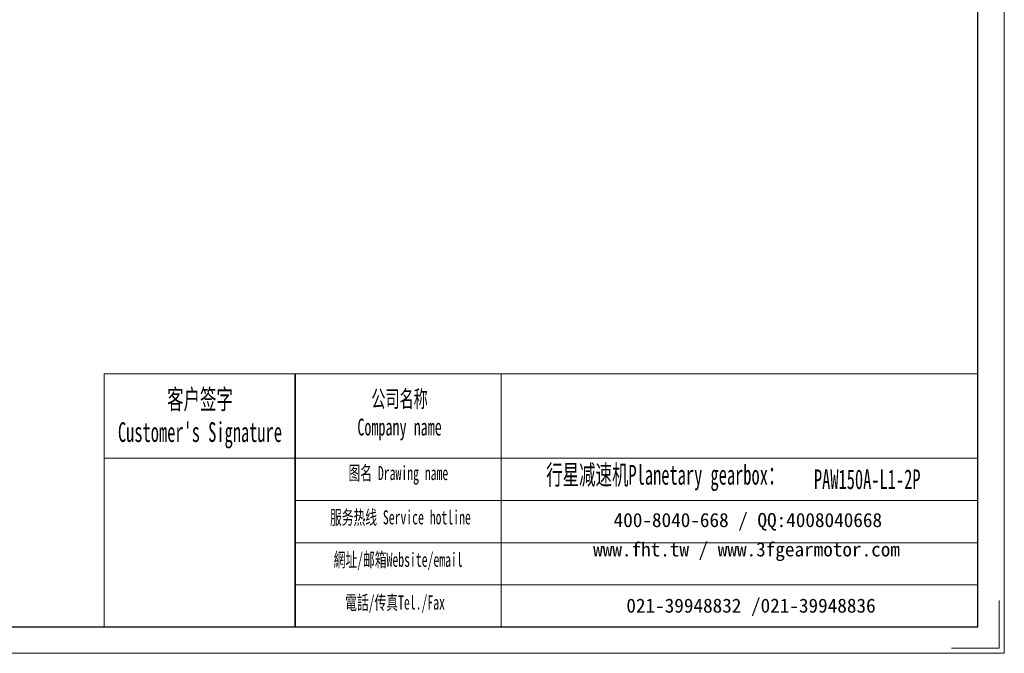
# Model space of a CAD drawing. Header units: millimetres. Extents: x 2861 to 3961, y -283 to 566.
# Tile 5 of 7: x 3472 to 3961, y -283 to 32. Entities that reach past the tile are written whole.
import ezdxf

# ---------------------------------------------------------------- set-up
doc = ezdxf.new("R2010")
doc.units = ezdxf.units.MM
doc.layers.get('0').update_dxf_attribs({"lineweight": 35})
for name, color, linetype, lineweight in [('7标注层', 4, 'Continuous', 18), ('SLD-0', 7, 'Continuous', 18), ('图框_外框线', 7, 'Continuous', 18)]:
    doc.layers.add(name, color=color, linetype=linetype, lineweight=lineweight)
doc.styles.add('SLDTEXTSTYLE4', font='txt', dxfattribs={"width": 0.611111})

msp = doc.modelspace()

# ---------------------------------------------------------------- linework, layer by layer
msp.add_line((3609.1419, -143.7976), (3609.1419, -269.5698))
at = {"layer": '7标注层', "color": 0}
msp.add_line((3514.2664, -143.7976), (3514.2664, -269.5483), dxfattribs=at)
at = {"layer": '图框_外框线'}
for p, q in [((3514.2664, -143.7976), (3609.1419, -143.7976)), ((3609.1419, -143.7976), (3609.1419, -269.5483)), ((3609.1419, -143.7976), (3947.8748, -143.7976)), ((3711.3639, -143.7976), (3711.3639, -269.5483)), ((3514.2664, -185.7607), (3609.1419, -185.7607)), ((3609.1419, -185.7607), (3947.8748, -185.7607)), ((3609.1419, -206.7423), (3947.8748, -206.7423)), ((3609.1419, -227.7238), (3947.8748, -227.7238)), ((3609.1419, -248.7054), (3947.8748, -248.7054))]:
    msp.add_line(p, q, dxfattribs=at)
at = {"layer": '图框_外框线', "color": 3}
msp.add_lwpolyline([(2860.6588, -282.6473), (3960.9738, -282.6473), (3960.9738, 495.4325), (2860.6588, 495.4325)], close=True, dxfattribs=at)
at = {"layer": '图框_外框线', "color": 3, "lineweight": 25}
msp.add_lwpolyline([(2926.1538, -269.5483), (3947.8748, -269.5483), (3947.8748, 482.3335), (2926.1538, 482.3335)], close=True, dxfattribs=at)
at = {"layer": '图框_外框线', "color": 3}
msp.add_lwpolyline([(3958.354, -256.4493), (3958.354, -280.0275), (3934.7758, -280.0275)], dxfattribs=at)

# ---------------------------------------------------------------- texts
at = {"layer": 'SLD-0', "color": 1, "attachment_point": 2, "style": 'SLDTEXTSTYLE4'}
for s, insert, char_height, width in [("{\\fSimSun|b1|i0|c134|p2;客户签字\\PCustomer's Signature}", (3561.8677, -151.5609), 9.791395, 121.805964), ('{\\fSimSun|b1|i0|c134|p2;公司名称\\PCompany name}', (3660.9013, -152.0807), 8.392624, 108.658281), ('{\\fSimSun|b1|i0|c134|p2;图名 Drawing name}', (3660.3276, -189.6284), 6.993854, 89.442186), ('{\\fSimSun|b1|i0|c134|p2;  \\H1.1667x;行星减速机Planetary gearbox\\fSimSun|b0|i0|c134|p2;：}', (3789.2636, -189.0889), 8.392624, 131.996174), ('{\\fSimSun|b1|i0|c134|p2;PAW150A-L1-2P}', (3892.9509, -191.3171), 9.791395, 71.256681), ('{\\fSimSun|b1|i0|c134|p2;服务热线 Service hotline}', (3661.3194, -211.6204), 6.993854, 99.647188), ('{\\fSimSun|b1|i0|c134|p2;網址/邮箱Website/email}', (3660.2303, -232.6918), 6.993854, 103.723343), ('{\\fSimSun|b1|i0|c134|p2;電話/传真Tel./Fax}', (3658.6634, -253.9274), 6.993854, 104.970831)]:
    msp.add_mtext(s, dxfattribs=dict(at, insert=insert, char_height=char_height, width=width))
at = {"layer": 'SLD-0', "color": 1, "char_height": 6.993854, "attachment_point": 2}
for s, insert, width in [('{\\fSimSun|b1|i0|c134|p2;400-8040-668 / QQ:4008040668}', (3833.7205, -212.9567), 203.62891), ('{\\fSimSun|b1|i0|c134|p2;www.fht.tw / www.3fgearmotor.com }', (3833.0756, -227.524), 203.858139), ('{\\fSimSun|b1|i0|c134|p2;021-39948832 /021-39948836 }', (3835.2802, -255.4566), 155.661111)]:
    msp.add_mtext(s, dxfattribs=dict(at, insert=insert, width=width))

doc.saveas('drawing.dxf')
